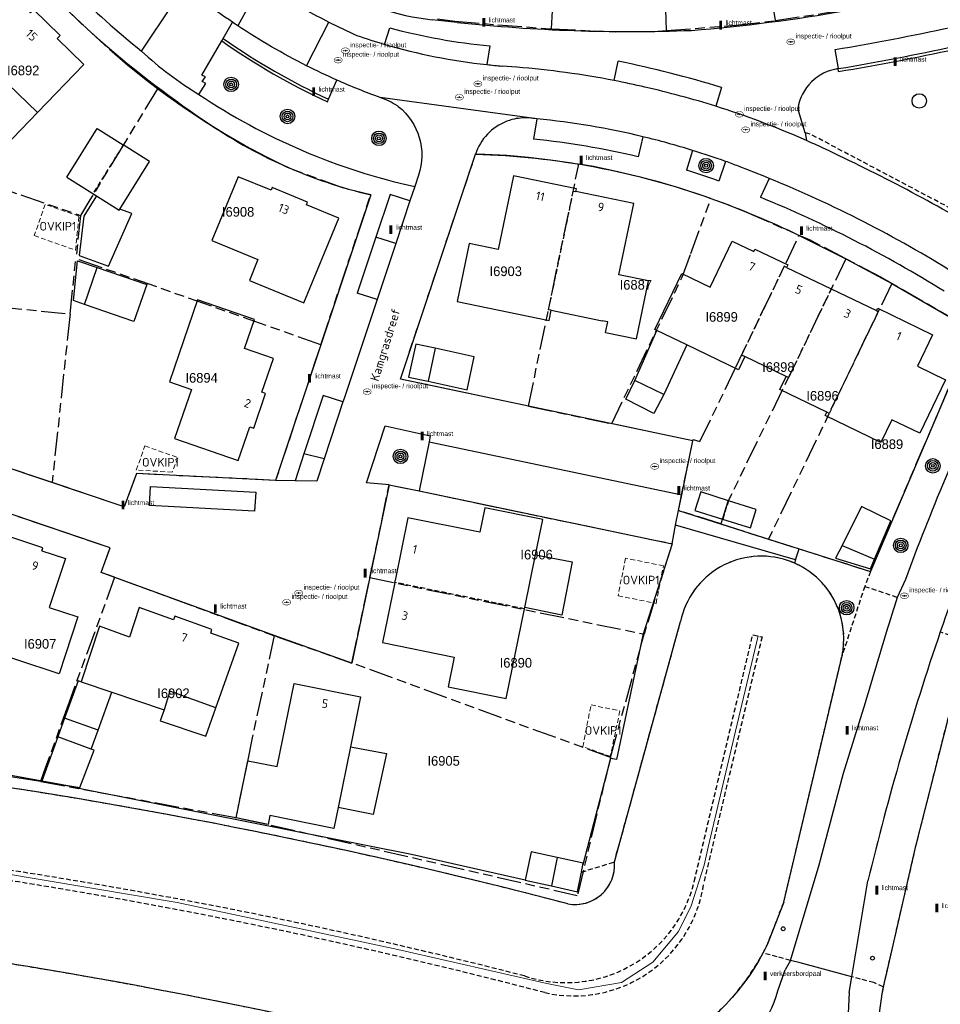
# Model space of a CAD drawing. Extents: x 168491 to 169507, y 481494 to 482503.
# Tile 6 of 108: x 168669 to 168765, y 481658 to 481760. Entities that reach past the tile are written whole.
import ezdxf
from ezdxf.enums import TextEntityAlignment as Align

# ---------------------------------------------------------------- set-up
doc = ezdxf.new("R2010")
doc.units = 0
doc.header["$LTSCALE"] = 0.5
doc.linetypes.add('KAD', pattern=[12, 5, -1, 2, -1, 2, -1])
doc.linetypes.add('STIPPELFIJN', pattern=[1.5, 1, -0.5])
doc.layers.get('0').update_dxf_attribs({"linetype": 'CONTINUOUS'})
for name, color, linetype in [('G01', 3, 'KAD'), ('G_BTD', 3, 'CONTINUOUS'), ('G_GBIP1', 7, 'CONTINUOUS'), ('G_PNDMV', 1, 'CONTINUOUS'), ('G_WGD', 2, 'CONTINUOUS'), ('L_TALUD', 7, 'CONTINUOUS'), ('LSHD', 7, 'CONTINUOUS'), ('NAR', 7, 'CONTINUOUS'), ('ORL', 7, 'CONTINUOUS'), ('OVKIP1', 7, 'CONTINUOUS'), ('PBRD', 7, 'CONTINUOUS'), ('PPAL', 7, 'CONTINUOUS'), ('PPUT', 7, 'CONTINUOUS'), ('PSTM', 170, 'CONTINUOUS'), ('PVGO', 7, 'CONTINUOUS'), ('Z01', 2, 'CONTINUOUS')]:
    doc.layers.add(name, color=color, linetype=linetype)
doc.layers.add('OBWVM', color=7, linetype='CONTINUOUS', lineweight=70)
doc.styles.add('ISO', font='isocpeur.ttf', dxfattribs={"height": 1})

# ---------------------------------------------------------------- blocks, each defined once
blk = doc.blocks.new('PAAL')
at = {"linetype": 'ByBlock', "lineweight": -2}
h = blk.add_hatch(color=0, dxfattribs=at)
h.dxf.hatch_style = 1
h.paths.add_polyline_path([(0.15, 0.8), (-0.15, 0.8), (-0.15, -0.1), (0, -0.1, -0.414214), (-0.1, 0, -1), (0.1, 0, -0.414214), (0, -0.1), (0.15, -0.1)])
at = {"linetype": 'ByBlock', "lineweight": -2, "true_color": 0x681648}
h = blk.add_hatch(color=219, dxfattribs=at)
h.dxf.hatch_style = 1
h.paths.add_polyline_path([(-0.1, 0, 1), (0.1, 0, 1)])
at = {"color": 0, "linetype": 'ByBlock', "lineweight": -2}
blk.add_attdef('PAAL', (0.5, 0.35), '', height=0.5, dxfattribs=at)
blk = doc.blocks.new('put')
at = {"linetype": 'ByBlock', "lineweight": -2}
h = blk.add_hatch(color=0, dxfattribs=at)
h.dxf.hatch_style = 1
edge = h.paths.add_edge_path()
edge.add_spline(control_points=[(0.44, 0), (0.44, 0.04), (0.43, 0.09), (0.36, 0.2), (0.28, 0.26), (0.09, 0.32), (-0.02, 0.33), (-0.22, 0.29), (-0.31, 0.24), (-0.42, 0.12), (-0.44, 0.06), (-0.44, -0.06), (-0.42, -0.12), (-0.33, -0.22), (-0.28, -0.26), (-0.1, -0.33), (0.04, -0.33), (0.27, -0.27), (0.37, -0.2), (0.43, -0.08), (0.44, -0.04), (0.44, 0)], knot_values=[0, 0, 0, 0, 0.380029, 0.380029, 1.118666, 1.118666, 1.857303, 1.857303, 2.59594, 2.59594, 3.13294, 3.13294, 3.66994, 3.66994, 4.20694, 4.20694, 5.079565, 5.079565, 5.952189, 5.952189, 6.283185, 6.283185, 6.283185, 6.283185], degree=3, periodic=0)
edge = h.paths.add_edge_path(flags=16)
edge.add_ellipse((0, 0), major_axis=(0.392, 0), ratio=0.689655, start_angle=0, end_angle=360)
h = blk.add_hatch(color=0, dxfattribs=at)
h.dxf.hatch_style = 1
h.paths.add_polyline_path([(-0.1, 0, -0.096396), (-0.09, 0.04), (-0.25, 0.04, 1), (-0.25, -0.04), (-0.09, -0.04, -0.096396)])
at = {"linetype": 'ByBlock', "lineweight": -2, "true_color": 0x681648}
h = blk.add_hatch(color=219, dxfattribs=at)
h.dxf.hatch_style = 1
h.paths.add_polyline_path([(0.1, 0, 1), (-0.1, 0, 1)])
at = {"linetype": 'ByBlock', "lineweight": -2}
h = blk.add_hatch(color=0, dxfattribs=at)
h.dxf.hatch_style = 1
h.paths.add_polyline_path([(0.25, 0.04), (0.09, 0.04, -0.096396), (0.1, 0, -0.096396), (0.09, -0.04), (0.25, -0.04, 1)])
at = {"color": 0, "linetype": 'ByBlock', "lineweight": -2}
blk.add_attdef('PUT', (0.5, 0.35), '', height=0.5, dxfattribs=at)
blk = doc.blocks.new('BOOM')
at = {"color": 0}
for radius in [0.75, 0.55, 0.35, 0.15]:
    blk.add_circle((0, 0), radius, dxfattribs=at)
blk = doc.blocks.new('SPEELOBJ')
at = {"color": 0, "linetype": 'Continuous'}
blk.add_circle((0, 0), 0.75, dxfattribs=at)
at = {"color": 0, "flags": 2}
blk.add_attdef('SPEELOBJECT', (1.45, 0), '', height=1, dxfattribs=at)
blk = doc.blocks.new('PLAATSNBRD')
at = {"color": 0, "linetype": 'Continuous'}
blk.add_circle((0, 0), 0.2, dxfattribs=at)
at = {"color": 0, "flags": 2}
blk.add_attdef('PLAATSNAAMBORD', (0.089832, 0.258791), '', height=1, dxfattribs=at)

msp = doc.modelspace()

# ---------------------------------------------------------------- linework, layer by layer
at = {"layer": 'G01'}
for p, q in [((168735.489, 481784.769), (168736.286, 481758.551)), ((168722.024, 481719.677), (168727.23, 481744.729)), ((168674.593, 481729.193), (168675.208, 481734.946)), ((168700.544, 481726.034), (168675.208, 481734.946)), ((168647.744, 481732.064), (168674.593, 481729.193)), ((168759.619, 481732.373), (168746.857, 481705.906)), ((168722.024, 481719.677), (168730.635, 481717.858)), ((168739.024, 481716.086), (168730.635, 481717.858)), ((168741.925, 481707.474), (168746.857, 481705.906)), ((168679.207, 481701.959), (168695.711, 481695.916)), ((168703.752, 481693.077), (168705.608, 481701.916)), ((168705.608, 481701.916), (168733.994, 481696.067)), ((168730.497, 481683.291), (168733.994, 481696.067)), ((168730.497, 481683.291), (168703.752, 481693.077)), ((168691.743, 481677.039), (168671.538, 481680.798))]:
    msp.add_line(p, q, dxfattribs=at)
for points in [[(168724.397, 481758.73), (168724.978, 481768.254), (168725.04, 481768.716), (168726.123, 481786.61)], [(168744.471, 481784.179), (168744.472, 481784.142), (168744.813, 481774.905), (168744.892, 481772.546), (168745.476, 481772.682), (168747.318, 481761.065), (168747.561, 481759.589)], [(168683.639, 481752.534), (168682.476, 481753.411), (168680.56, 481754.952), (168678.167, 481757.062), (168675.824, 481759.229), (168673.534, 481761.451), (168671.297, 481763.726), (168669.114, 481766.054), (168666.988, 481768.433), (168649.459, 481748.355), (168649.453, 481748.302)], [(168747.561, 481759.589), (168752.749, 481760.378), (168758.333, 481761.377)], [(168712.604, 481759.774), (168714.418, 481759.528), (168718.846, 481759.148), (168724.397, 481758.73)], [(168736.286, 481758.551), (168743.486, 481759.098), (168747.561, 481759.589)], [(168724.397, 481758.73), (168731.002, 481758.419), (168734.978, 481758.452), (168736.286, 481758.551)], [(168683.639, 481752.534), (168680.042, 481746.609), (168676.948, 481741.512), (168676.653, 481741.04), (168675.696, 481739.42)], [(168700.544, 481726.034), (168705.705, 481741.545), (168702.878, 481742.225), (168697.084, 481744.368), (168694.883, 481745.464), (168692.717, 481746.628), (168690.587, 481747.857), (168688.496, 481749.152), (168686.446, 481750.51), (168684.439, 481751.93), (168683.639, 481752.534)], [(168649.453, 481748.302), (168659.752, 481744.824), (168663.845, 481743.475), (168675.696, 481739.42)], [(168722.024, 481719.677), (168708.773, 481722.477), (168716.548, 481745.744), (168717.519, 481745.771), (168719.778, 481745.639), (168722.032, 481745.442), (168724.279, 481745.181), (168726.518, 481744.854), (168727.23, 481744.729)], [(168740.893, 481741.17), (168740.09, 481741.458), (168737.802, 481742.204), (168735.493, 481742.882), (168733.165, 481743.491), (168730.963, 481744.009), (168728.746, 481744.464), (168727.23, 481744.729)], [(168730.635, 481717.858), (168737.926, 481733.035), (168738.823, 481735.49), (168740.893, 481741.17)], [(168740.893, 481741.17), (168742.355, 481740.645), (168744.594, 481739.764), (168750.036, 481737.353)], [(168675.696, 481739.42), (168675.684, 481739.399), (168675.208, 481734.946)], [(168739.024, 481716.086), (168739.054, 481716.233), (168739.765, 481715.998), (168743.482, 481723.702), (168750.036, 481737.353)], [(168754.866, 481734.923), (168751.264, 481736.809), (168750.036, 481737.353)], [(168754.866, 481734.923), (168748.321, 481721.387), (168742.659, 481709.815), (168741.925, 481707.474)], [(168759.619, 481732.373), (168758.464, 481733.04), (168754.866, 481734.923)], [(168672.743, 481711.765), (168655.344, 481717.632), (168646.508, 481720.556), (168646.954, 481724.501), (168647.744, 481732.064)], [(168746.857, 481705.906), (168757.422, 481702.549), (168768.033, 481727.51), (168759.619, 481732.373)], [(168674.593, 481729.193), (168674.566, 481728.943), (168672.743, 481711.765)], [(168700.544, 481726.034), (168699.938, 481724.214), (168695.867, 481711.988), (168681.477, 481712.688), (168680.187, 481709.255), (168672.743, 481711.765)], [(168741.925, 481707.474), (168737.544, 481708.866), (168739.024, 481716.086)], [(168705.608, 481701.916), (168707.628, 481711.539), (168708.604, 481711.331), (168710.538, 481710.928), (168719.071, 481709.142), (168736.884, 481705.434), (168736.88, 481705.41), (168734.056, 481696.293), (168733.994, 481696.067)], [(168679.207, 481701.959), (168677.834, 481702.462), (168678.744, 481705.004), (168669.123, 481708.27)], [(168679.207, 481701.959), (168674.505, 481689.036), (168672.067, 481682.283), (168671.538, 481680.798)], [(168695.711, 481695.916), (168693.448, 481685.325), (168692.944, 481682.89), (168691.743, 481677.039)], [(168695.711, 481695.916), (168696.336, 481695.687), (168703.752, 481693.077)], [(168730.497, 481683.291), (168727.074, 481668.98), (168694.807, 481676.408), (168691.743, 481677.039)], [(168671.538, 481680.798), (168670.458, 481681), (168660.462, 481682.48)]]:
    msp.add_lwpolyline(points, dxfattribs=at)
at = {"layer": 'G_BTD', "linetype": 'STIPPELFIJN', "lineweight": -3, "transparency": 33554687}
for points in [[(168786.659, 481762.926), (168787.975, 481762.653), (168789.643, 481762.653), (168790.624, 481762.138), (168790.403, 481760.86), (168784.272, 481750.746), (168780.789, 481744.983), (168776.865, 481738.39), (168775.614, 481737.314), (168774.51, 481737.022), (168772.303, 481736.798), (168771.714, 481736.955), (168751.185, 481747.831), (168750.646, 481747.966)], [(168749.664, 481703.763), (168749.555, 481703.418)], [(168757.422, 481702.549), (168756.815, 481701.018)], [(168756.815, 481701.018), (168754.465, 481693.825)], [(168756.815, 481701.018), (168760.204, 481699.89)], [(168730.914, 481672.483), (168737.753, 481697.376)], [(168768.439, 481694.838), (168764.631, 481696.3)], [(168739.176, 481670.477), (168745.221, 481696.014)], [(168746.194, 481695.783), (168740.167, 481670.341)], [(168745.221, 481696.014), (168746.194, 481695.783)], [(168748.429, 481668.335), (168754.465, 481693.825)], [(168765.465, 481687.544), (168762.047, 481673.996)], [(168762.047, 481673.996), (168758.946, 481660.55)], [(168727.501, 481671.434), (168730.914, 481672.483)], [(168748.429, 481668.335), (168746.72, 481663.92)], [(168749.122, 481662.295), (168747.746, 481662.662), (168746.282, 481663.055)], [(168756.36, 481660.364), (168755.472, 481660.601)], [(168757.749, 481659.993), (168756.36, 481660.364)], [(168758.734, 481659.56), (168757.749, 481659.993)]]:
    msp.add_lwpolyline(points, dxfattribs=at)
at = {"layer": 'G_BTD', "linetype": 'Continuous', "lineweight": 25, "transparency": 33554687}
for points in [[(168768.033, 481727.51), (168757.422, 481702.549)], [(168707.628, 481711.539), (168710.721, 481710.891)], [(168736.88, 481705.41), (168733.863, 481695.967), (168731.147, 481683.076), (168730.518, 481683.209), (168727.653, 481672.188)], [(168750.016, 481704.883), (168757.422, 481702.549)], [(168721.692, 481670.593), (168709.927, 481673.241), (168676.007, 481680.002), (168673.767, 481680.457), (168667.129, 481681.678), (168653.163, 481683.485)]]:
    msp.add_lwpolyline(points, dxfattribs=at)
at = {"layer": 'G_BTD', "linetype": 'STIPPELFIJN', "lineweight": -3, "transparency": 33554687}
for points in [[(168748.837, 481703.696, 0.4486137), (168737.753, 481697.376)], [(168749.555, 481703.418, 0.02283491), (168748.837, 481703.696)], [(168751.347, 481702.349, 0.06188894), (168749.555, 481703.418)], [(168754.353, 481697.839, 0.16304801), (168751.347, 481702.349)], [(168754.465, 481693.825, 0.11908781), (168754.353, 481697.839)], [(168726.107, 481668.15, 0.03238596), (168652.028, 481682.489)], [(168651.029, 481674.048, -0.03232641), (168721.621, 481660.682)], [(168723.718, 481658.955, 0.03234465), (168650.903, 481673.056)], [(168726.107, 481668.15, 0.4941807), (168730.914, 481672.483)], [(168721.621, 481660.682, 0.43992848), (168739.176, 481670.477)], [(168740.167, 481670.341, -0.43986003), (168723.718, 481658.955)], [(168721.551, 481650.736, 0.03232096), (168649.904, 481664.614)], [(168746.72, 481663.92, -0.00969079), (168746.282, 481663.055)], [(168746.282, 481663.055, -0.32037356), (168721.551, 481650.736)], [(168758.734, 481659.56, 0.09088034), (168758.563, 481647.643)], [(168758.946, 481660.55, 0.00814014), (168758.734, 481659.56)]]:
    msp.add_lwpolyline(points, format="xyb", dxfattribs=at)
at = {"layer": 'G_GBIP1', "linetype": 'Continuous', "lineweight": 25, "transparency": 33554687}
for points in [[(168671.218, 481750.072), (168666.922, 481745.623), (168662.836, 481749.569), (168665.554, 481752.383)], [(168677.34, 481741.438), (168676.021, 481739.337), (168675.531, 481735.265), (168678.584, 481734.165), (168681.004, 481739.609), (168679.733, 481740.063)], [(168677.411, 481734.027), (168682.557, 481732.275), (168681.18, 481728.451)], [(168681.18, 481728.451), (168676.109, 481730.203)], [(168733.023, 481722.334), (168735.288, 481727.516)], [(168738.401, 481726.018), (168736.019, 481720.893)], [(168711.641, 481722.242), (168715.68, 481721.367), (168716.421, 481724.788), (168712.381, 481725.663)], [(168757.82, 481703.833), (168759.51, 481707.813), (168756.494, 481709.277), (168754.476, 481705.253)], [(168722.754, 481704.293), (168726.541, 481703.561), (168725.475, 481698.046), (168721.64, 481698.828)], [(168675.746, 481691.126), (168675.44, 481691.23), (168674.035, 481687.375)], [(168677.504, 481686.111), (168678.935, 481690.051)], [(168684.319, 481688.236), (168683.936, 481687.1), (168688.629, 481685.518), (168689.683, 481688.457)], [(168673.327, 481685.433), (168671.662, 481680.864), (168675.601, 481680.2), (168677.1, 481684.054), (168676.798, 481684.167)], [(168703.606, 481684.413), (168707.324, 481683.708), (168705.968, 481677.395), (168702.327, 481678.138)], [(168725, 481672.938), (168722.314, 481673.528), (168721.692, 481670.593)], [(168721.692, 481670.593), (168724.406, 481669.997)]]:
    msp.add_lwpolyline(points, dxfattribs=at)
at = {"layer": 'G_PNDMV', "linetype": 'Continuous', "lineweight": 25, "transparency": 33554687}
for points in [[(168671.218, 481750.072), (168676.03, 481755.055), (168673.257, 481757.733), (168673.566, 481758.053), (168670.806, 481760.718), (168670.496, 481760.398), (168667.854, 481762.95), (168661.464, 481756.332), (168665.554, 481752.383)], [(168667.132, 481754.017), (168671.218, 481750.072)], [(168674.261, 481743.371), (168677.419, 481748.399), (168680.11, 481746.709)], [(168679.733, 481740.063), (168682.833, 481744.999), (168680.11, 481746.709)], [(168674.261, 481743.371), (168676.968, 481741.672)], [(168695.395, 481742.019), (168692.002, 481743.418), (168689.279, 481736.81), (168694.037, 481734.849), (168693.147, 481732.689), (168698.784, 481730.365), (168702.398, 481739.133), (168699.058, 481740.51), (168699.169, 481740.78), (168695.506, 481742.289), (168695.395, 481742.019)], [(168726.941, 481741.879), (168727.001, 481742.168), (168720.479, 481743.527), (168718.885, 481735.873), (168715.889, 481736.497), (168714.641, 481730.506), (168724.16, 481728.524)], [(168676.968, 481741.672), (168677.34, 481741.438)], [(168677.34, 481741.438), (168679.675, 481739.971)], [(168729.995, 481727.309), (168733.191, 481726.643), (168734.438, 481732.634), (168731.389, 481733.269), (168732.923, 481740.633), (168726.941, 481741.879)], [(168679.675, 481739.971), (168679.733, 481740.063)], [(168735.288, 481727.516), (168735.114, 481727.599), (168737.901, 481733.393), (168740.822, 481731.988), (168743.108, 481736.739), (168745.332, 481735.669), (168745.451, 481735.917), (168748.842, 481734.286), (168748.723, 481734.038)], [(168676.109, 481730.203), (168674.954, 481730.602), (168675.37, 481734.722), (168677.411, 481734.027)], [(168676.109, 481730.203), (168677.411, 481734.027)], [(168748.723, 481734.038), (168753.35, 481731.812)], [(168753.35, 481731.812), (168758.036, 481729.558)], [(168693.203, 481717.529), (168693.597, 481717.395), (168694.816, 481720.987), (168694.439, 481721.115), (168695.644, 481724.613), (168692.648, 481725.646), (168693.681, 481728.643), (168687.8, 481730.67), (168684.879, 481722.195), (168687.158, 481721.41), (168685.398, 481716.305), (168691.997, 481714.03), (168693.203, 481717.529)], [(168724.16, 481728.524), (168724.383, 481729.596)], [(168724.383, 481729.596), (168729.65, 481728.499)], [(168758.036, 481729.558), (168758.155, 481729.806), (168763.839, 481727.071), (168762.27, 481723.811), (168765.182, 481722.411), (168762.516, 481716.869), (168759.601, 481718.271), (168758.469, 481715.918)], [(168729.995, 481727.309), (168730.225, 481728.415), (168729.65, 481728.499)], [(168738.401, 481726.018), (168735.288, 481727.516)], [(168710.361, 481726.1), (168709.621, 481722.679), (168711.641, 481722.242)], [(168712.381, 481725.663), (168710.361, 481726.1)], [(168744.425, 481724.797), (168743.77, 481723.435), (168738.401, 481726.018)], [(168712.381, 481725.663), (168711.641, 481722.242)], [(168748.69, 481722.746), (168744.425, 481724.797)], [(168736.019, 481720.893), (168735.003, 481718.897), (168732.084, 481720.383), (168733.023, 481722.334)], [(168736.019, 481720.893), (168733.023, 481722.334)], [(168752.882, 481719.051), (168748.035, 481721.383), (168748.69, 481722.746)], [(168758.469, 481715.918), (168752.708, 481718.689), (168752.882, 481719.051)], [(168742.722, 481709.88), (168739.858, 481710.79), (168739.252, 481708.881)], [(168745.585, 481708.971), (168742.722, 481709.88)], [(168722.754, 481704.293), (168723.495, 481707.924), (168717.499, 481709.147), (168716.982, 481706.61), (168709.556, 481708.125), (168708.227, 481701.608)], [(168739.252, 481708.881), (168742.115, 481707.971)], [(168744.979, 481707.062), (168745.585, 481708.971)], [(168742.115, 481707.971), (168744.979, 481707.062)], [(168671.681, 481704.701), (168671.782, 481705.007), (168668.177, 481706.196)], [(168671.681, 481704.701), (168674.121, 481703.896), (168672.448, 481698.825), (168675.401, 481697.851), (168673.456, 481691.954)], [(168754.476, 481705.253), (168753.806, 481703.917)], [(168754.476, 481705.253), (168757.82, 481703.833)], [(168721.64, 481698.828), (168722.754, 481704.293)], [(168753.806, 481703.917), (168757.396, 481702.834), (168757.82, 481703.833)], [(168708.19, 481701.424), (168706.922, 481695.204)], [(168708.19, 481701.424), (168708.227, 481701.608)], [(168692.072, 481695.118), (168689.147, 481696.167), (168689.269, 481696.538), (168685.423, 481697.918), (168685.301, 481697.547), (168681.754, 481698.82), (168680.747, 481695.765), (168677.644, 481696.878), (168675.746, 481691.126)], [(168714.346, 481693.691), (168713.721, 481690.625), (168719.717, 481689.402), (168721.611, 481698.687)], [(168721.611, 481698.687), (168721.64, 481698.828)], [(168673.456, 481691.954), (168664.676, 481694.851)], [(168689.683, 481688.457), (168692.072, 481695.118)], [(168706.922, 481695.204), (168714.346, 481693.691)], [(168675.746, 481691.126), (168678.935, 481690.051)], [(168689.683, 481688.457), (168684.908, 481690.169), (168684.319, 481688.236)], [(168696.012, 481682.351), (168697.77, 481690.974), (168704.658, 481689.569), (168703.606, 481684.413)], [(168678.935, 481690.051), (168684.319, 481688.236)], [(168674.035, 481687.375), (168673.327, 481685.433)], [(168677.504, 481686.111), (168674.035, 481687.375)], [(168676.798, 481684.167), (168677.504, 481686.111)], [(168676.798, 481684.167), (168673.327, 481685.433)], [(168703.606, 481684.413), (168702.327, 481678.138)], [(168702.327, 481678.138), (168701.877, 481675.932), (168695.274, 481677.279), (168695.089, 481676.372), (168691.787, 481677.045), (168692.995, 481682.966), (168696.012, 481682.351)], [(168725, 481672.938), (168724.406, 481669.997)], [(168727.653, 481672.188), (168727.685, 481672.349), (168725, 481672.938)], [(168727.501, 481671.434), (168727.653, 481672.188)], [(168727.092, 481669.408), (168727.501, 481671.434)], [(168724.406, 481669.997), (168727.092, 481669.408)]]:
    msp.add_lwpolyline(points, dxfattribs=at)
at = {"layer": 'G_PNDMV', "linetype": 'STIPPELFIJN', "lineweight": -3, "transparency": 33554687}
for points in [[(168680.11, 481746.709), (168676.968, 481741.672)], [(168724.383, 481729.596), (168724.113, 481729.652), (168726.671, 481741.935), (168726.941, 481741.879)], [(168748.723, 481734.038), (168748.483, 481734.153), (168744.07, 481724.968), (168744.425, 481724.797)], [(168753.35, 481731.812), (168748.936, 481722.627), (168748.69, 481722.746)], [(168758.036, 481729.558), (168758.216, 481729.471), (168753.148, 481718.924), (168752.882, 481719.051)], [(168742.722, 481709.88), (168742.115, 481707.971)], [(168721.611, 481698.687), (168708.19, 481701.424)]]:
    msp.add_lwpolyline(points, dxfattribs=at)
at = {"layer": 'G_WGD', "linetype": 'Continuous', "lineweight": 25, "transparency": 33554687}
for points in [[(168668.31, 481770.103, 0.0541113), (168682.006, 481756.411)], [(168666.988, 481768.433, 0.06848236), (168688.504, 481749.224)], [(168701.661, 481763.23, 0.11220511), (168712.051, 481759.678)], [(168738.894, 481758.572, 0.02405572), (168754.855, 481760.624)], [(168714.657, 481759.401, 0.03585607), (168738.894, 481758.572)], [(168690.285, 481757.475, 0.04288491), (168701.226, 481751.164)], [(168754.113, 481754.314, 0.01346277), (168766.144, 481756.628)], [(168754.07, 481754.609, 0.3310067), (168749.896, 481750.475)], [(168706.678, 481751.613, -0.01702965), (168702.211, 481753.423)], [(168687.933, 481751.95, 0.09368953), (168710.257, 481742.396)], [(168708.46, 481750.762, 0.06612062), (168706.678, 481751.613)], [(168708.56, 481750.696, 0.00919655), (168708.46, 481750.762)], [(168708.56, 481750.696, -0.31458622), (168710.652, 481743.582)], [(168688.504, 481749.224, 0.09436468), (168705.705, 481741.545)], [(168752.522, 481746.376, 0.00584476), (168750.783, 481747.17)], [(168769.575, 481737.395, 0.02304642), (168752.522, 481746.376)], [(168716.548, 481745.744, -0.08018262), (168740.893, 481741.17)], [(168742.403, 481745.008, 0.01122218), (168739.01, 481746.146)], [(168741.73, 481742.975, 0.01111344), (168738.385, 481744.098)], [(168740.893, 481741.17, -0.02701065), (168750.036, 481737.353)], [(168761.053, 481701.751, -0.02247218), (168769.741, 481722.413)], [(168759.101, 481696.374, -0.00197498), (168760.204, 481699.89)], [(168765.927, 481700.006, 0.00322148), (168764.631, 481696.3)], [(168756.903, 481689.002, -0.00466694), (168759.101, 481696.374)], [(168764.631, 481696.3, 0.02341058), (168757.142, 481670.534)], [(168749.122, 481662.295, -0.00719817), (168748.569, 481661.321)], [(168742.368, 481650.959, 0.14905421), (168747.839, 481659.153)]]:
    msp.add_lwpolyline(points, format="xyb", dxfattribs=at)
at = {"layer": 'G_WGD', "lineweight": -3, "transparency": 33554687}
for points in [[(168694.455, 481763.582), (168691.95, 481759.048)], [(168690.435, 481757.736), (168691.402, 481759.414)], [(168699.065, 481754.917), (168701.37, 481759.429)], [(168707.146, 481757.127), (168707.673, 481758.829)], [(168690.285, 481757.475), (168690.435, 481757.736)], [(168718.019, 481756.957), (168717.711, 481755.031)], [(168754.113, 481754.616), (168753.768, 481756.59)], [(168730.882, 481753.377), (168731.312, 481755.381)], [(168720.812, 481754.759), (168719.306, 481754.88)], [(168741.979, 481752.667), (168741.423, 481750.712)], [(168722.893, 481749.423), (168706.678, 481751.613)], [(168722.893, 481749.423), (168722.549, 481747.305)], [(168733.856, 481747.566), (168733.364, 481745.482)], [(168746.937, 481743.253), (168746.015, 481741.296)], [(168710.257, 481742.396), (168709.762, 481740.912)], [(168706.239, 481737.168), (168704.308, 481731.375)], [(168708.296, 481736.514), (168706.365, 481730.721)], [(168706.365, 481730.721), (168704.308, 481731.375)], [(168706.365, 481730.721), (168706.195, 481730.211), (168702.949, 481720.448), (168702.835, 481720.103)], [(168700.778, 481720.757), (168698.793, 481714.734)], [(168702.835, 481720.103), (168700.778, 481720.757)], [(168702.835, 481720.103), (168700.894, 481714.213)], [(168711.738, 481715.961), (168737.876, 481710.485)], [(168697.875, 481711.947), (168695.867, 481711.988)], [(168693.694, 481708.798), (168682.813, 481709.383), (168682.915, 481711.337), (168693.814, 481710.766), (168693.694, 481708.798)], [(168737.251, 481707.34), (168737.544, 481708.866)], [(168750.128, 481662.027), (168749.122, 481662.295)], [(168754.965, 481660.736), (168750.128, 481662.027)], [(168755.472, 481660.601), (168754.965, 481660.736)]]:
    msp.add_lwpolyline(points, dxfattribs=at)
for points in [[(168691.402, 481759.414, -0.01372456), (168688.307, 481761.624)], [(168698.86, 481760.788, 0.01221974), (168701.37, 481759.429)], [(168691.95, 481759.048, -0.00252384), (168691.402, 481759.414)], [(168699.065, 481754.917, -0.02935343), (168691.95, 481759.048)], [(168701.37, 481759.429, 0.01366277), (168704.264, 481758.048)], [(168707.673, 481758.829, 0.04003394), (168718.019, 481756.957)], [(168753.768, 481756.59, 0.01071796), (168765.702, 481758.874)], [(168690.435, 481757.736, 0.04299719), (168701.346, 481751.439)], [(168704.264, 481758.048, 0.01222635), (168707.146, 481757.127)], [(168682.006, 481756.411, 0.05313956), (168687.933, 481751.95)], [(168707.146, 481757.127, 0.04448211), (168717.711, 481755.031)], [(168754.113, 481754.616, 0.01010245), (168766.086, 481756.915)], [(168741.979, 481752.667, 0.02249788), (168731.312, 481755.381)], [(168702.211, 481753.423, -0.01259193), (168699.065, 481754.917)], [(168717.711, 481755.031, 0.00689412), (168719.306, 481754.88)], [(168730.882, 481753.377, 0.02779965), (168720.812, 481754.759)], [(168754.07, 481754.609, -0.02635299), (168754.113, 481754.616)], [(168734.077, 481752.696, 0.00912893), (168730.882, 481753.377)], [(168741.423, 481750.712, 0.01964049), (168734.077, 481752.696)], [(168750.482, 481747.303, 0.02688079), (168741.423, 481750.712)], [(168720.344, 481749.341, 0.02620692), (168719.78, 481749.162)], [(168722.055, 481749.502, 0.08007606), (168720.344, 481749.341)], [(168722.893, 481749.423, 0.00354842), (168722.055, 481749.502)], [(168733.856, 481747.566, 0.0340208), (168722.893, 481749.423)], [(168719.78, 481749.162, 0.22886979), (168716.548, 481745.744)], [(168733.364, 481745.482, 0.03467087), (168722.549, 481747.305)], [(168739.01, 481746.146, 0.01634059), (168733.856, 481747.566)], [(168750.783, 481747.17, 0.00400777), (168750.482, 481747.303)], [(168743.765, 481744.505, 0.00499987), (168742.403, 481745.008)], [(168746.937, 481743.253, 0.00631657), (168743.765, 481744.505)], [(168766.08, 481733.444, 0.04218795), (168746.937, 481743.253)], [(168765.022, 481731.558, 0.04261602), (168746.015, 481741.296)]]:
    msp.add_lwpolyline(points, format="xyb", dxfattribs=at)
at = {"layer": 'G_WGD', "linetype": 'Continuous', "lineweight": 25, "transparency": 33554687}
for points in [[(168682.006, 481756.411), (168685.25, 481761.316)], [(168714.657, 481759.401), (168712.051, 481759.678)], [(168687.933, 481751.95), (168688.651, 481753.071), (168688.275, 481753.267), (168688.616, 481753.756), (168688.245, 481753.934), (168690.285, 481757.475)], [(168754.113, 481754.314), (168754.07, 481754.609)], [(168701.346, 481751.439), (168702.211, 481753.423)], [(168701.226, 481751.164), (168701.346, 481751.439)], [(168750.646, 481747.966), (168749.896, 481750.475)], [(168750.646, 481747.966), (168750.783, 481747.17)], [(168737.876, 481710.485), (168739.024, 481716.086), (168708.773, 481722.477), (168716.548, 481745.744)], [(168739.01, 481746.146), (168738.385, 481744.098)], [(168742.403, 481745.008), (168741.73, 481742.975)], [(168710.652, 481743.582), (168710.257, 481742.396)], [(168705.705, 481741.545), (168700.544, 481726.034), (168695.867, 481711.988)], [(168707.705, 481741.566), (168706.239, 481737.168)], [(168709.762, 481740.912), (168707.705, 481741.566)], [(168709.762, 481740.912), (168708.296, 481736.514)], [(168708.296, 481736.514), (168706.239, 481737.168)], [(168750.036, 481737.353), (168754.866, 481734.923), (168759.619, 481732.373), (168768.033, 481727.51)], [(168695.867, 481711.988), (168681.477, 481712.688), (168680.187, 481709.255), (168646.508, 481720.556)], [(168705.271, 481711.725), (168707.192, 481717.646), (168711.869, 481716.614), (168711.738, 481715.961)], [(168707.628, 481711.539), (168703.752, 481693.077), (168695.711, 481695.916), (168677.834, 481702.462), (168678.744, 481705.004), (168658.955, 481711.718), (168646.03, 481716.07)], [(168711.738, 481715.961), (168710.721, 481710.891)], [(168698.793, 481714.734), (168697.875, 481711.947)], [(168700.894, 481714.213), (168698.793, 481714.734)], [(168700.894, 481714.213), (168700.133, 481711.902), (168697.875, 481711.947)], [(168707.628, 481711.539), (168705.271, 481711.725)], [(168710.721, 481710.891), (168736.88, 481705.41)], [(168737.544, 481708.866), (168737.876, 481710.485)], [(168737.544, 481708.866), (168750.016, 481704.883)], [(168736.88, 481705.41), (168737.251, 481707.34)], [(168749.664, 481703.763), (168737.251, 481707.34)], [(168749.664, 481703.763), (168750.016, 481704.883)], [(168760.204, 481699.89), (168761.053, 481701.751)], [(168749.122, 481662.295), (168752.113, 481672.191), (168754.631, 481681.677), (168756.903, 481689.002)], [(168755.472, 481660.601), (168757.142, 481670.534)], [(168747.839, 481659.153), (168748.569, 481661.321)], [(168755.2, 481658.98), (168755.472, 481660.601)], [(168755.2, 481658.98), (168754.852, 481651.805)]]:
    msp.add_lwpolyline(points, dxfattribs=at)
at = {"layer": 'L_TALUD', "linetype": 'Continuous', "transparency": 33554687}
for points in [[(168748.837, 481703.696, 0.4486137), (168737.753, 481697.376)], [(168751.347, 481702.349, 0.08455271), (168748.837, 481703.696)], [(168754.465, 481693.825, 0.2876236), (168751.347, 481702.349)], [(168726.107, 481668.15, 0.03238596), (168652.028, 481682.489)], [(168726.107, 481668.15, 0.4941807), (168730.914, 481672.483)], [(168721.551, 481650.736, 0.03232096), (168649.904, 481664.614)], [(168746.72, 481663.92, -0.00969079), (168746.282, 481663.055)], [(168746.282, 481663.055, -0.32037356), (168721.551, 481650.736)], [(168758.734, 481659.56, 0.09088034), (168758.563, 481647.643)], [(168758.946, 481660.55, 0.00814014), (168758.734, 481659.56)]]:
    msp.add_lwpolyline(points, format="xyb", dxfattribs=at)
for points in [[(168730.914, 481672.483), (168737.753, 481697.376)], [(168748.429, 481668.335), (168754.465, 481693.825)], [(168765.465, 481687.544), (168762.047, 481673.996), (168758.946, 481660.55)], [(168748.429, 481668.335), (168746.72, 481663.92)]]:
    msp.add_lwpolyline(points, dxfattribs=at)
at = {"layer": 'LSHD', "linetype": 'Continuous', "lineweight": 13, "transparency": 33554687}
for points in [[(168745.796, 481695.878), (168743.459, 481686.035), (168740.615, 481674), (168740.208, 481672.169), (168738.863, 481667.935), (168737.548, 481665.302), (168734.888, 481662.098), (168731.648, 481660.01), (168727.215, 481659.235), (168723.934, 481659.91), (168708.526, 481663.427)], [(168708.526, 481663.427), (168685.687, 481668.295), (168667.412, 481671.374), (168648.919, 481673.997), (168634.403, 481675.666), (168631.751, 481675.845), (168621.329, 481676.445)]]:
    msp.add_lwpolyline(points, dxfattribs=at)
at = {"layer": 'OBWVM', "linetype": 'STIPPELFIJN', "lineweight": 13, "transparency": 33554687}
for points in [[(168675.517, 481739.329), (168672.035, 481740.558), (168670.893, 481737.324), (168675.168, 481735.814), (168675.517, 481739.329)], [(168685.173, 481712.838), (168681.451, 481713.054), (168682.345, 481715.556), (168685.757, 481714.337), (168685.173, 481712.838)], [(168735.99, 481703.147), (168732.062, 481703.923), (168731.293, 481700.034), (168735.222, 481699.258), (168735.99, 481703.147)], [(168731.484, 481688.119), (168730.488, 481683.423), (168727.651, 481684.404), (168728.494, 481688.75), (168731.484, 481688.119)]]:
    msp.add_lwpolyline(points, dxfattribs=at)

# ---------------------------------------------------------------- block references
at = {"layer": 'PBRD', "linetype": 'Continuous', "lineweight": 70, "transparency": 33554687}
for p in [(168748.374, 481665.57), (168757.613, 481662.525)]:
    msp.add_blockref('PLAATSNBRD', p, dxfattribs=at)
at = {"layer": 'PPAL', "linetype": 'Continuous', "lineweight": 13, "transparency": 33554687}
for p, values in [((168717.4, 481759.05), {'PAAL': 'lichtmast'}), ((168741.91, 481758.76), {'PAAL': 'lichtmast'}), ((168759.969, 481754.982), {'PAAL': 'lichtmast'}), ((168699.801, 481751.885), {'PAAL': 'lichtmast'}), ((168727.48, 481744.81), {'PAAL': 'lichtmast'}), ((168707.794, 481737.576), {'PAAL': 'lichtmast'}), ((168750.26, 481737.48), {'PAAL': 'lichtmast'}), ((168699.382, 481722.196), {'PAAL': 'lichtmast'}), ((168711.016, 481716.219), {'PAAL': 'lichtmast'}), ((168737.58, 481710.59), {'PAAL': 'lichtmast'}), ((168680.08, 481709.08), {'PAAL': 'lichtmast'}), ((168705.14, 481702.03), {'PAAL': 'lichtmast'}), ((168689.63, 481698.37), {'PAAL': 'lichtmast'}), ((168754.989, 481685.768), {'PAAL': 'lichtmast'}), ((168758.059, 481669.215), {'PAAL': 'lichtmast'}), ((168764.27, 481667.36), {'PAAL': 'lichtmast'}), ((168746.509, 481660.338), {'PAAL': 'verkeersbordpaal'})]:
    msp.add_blockref('PAAL', p, dxfattribs=at).add_auto_attribs(values)
at = {"layer": 'PPUT', "linetype": 'Continuous', "lineweight": 13, "transparency": 33554687}
for p in [(168749.163, 481757.386), (168703.086, 481756.469), (168702.336, 481755.493), (168716.788, 481753.039), (168714.872, 481751.649), (168743.836, 481749.886), (168744.5, 481748.288), (168705.336, 481721.172), (168735.086, 481713.429), (168698.254, 481700.332), (168760.917, 481700.038), (168697.009, 481699.371)]:
    msp.add_blockref('put', p, dxfattribs=at).add_auto_attribs({'PUT': 'inspectie- / rioolput'})
at = {"layer": 'PSTM', "linetype": 'Continuous', "lineweight": 0, "transparency": 33554687}
msp.add_blockref('SPEELOBJ', (168762.458, 481751.265), dxfattribs=at)
at = {"layer": 'PVGO', "linetype": 'Continuous', "lineweight": 0, "transparency": 33554687}
for p in [(168691.26, 481752.978), (168697.098, 481749.663), (168706.557, 481747.396), (168740.401, 481744.568), (168708.779, 481714.467), (168763.86, 481713.488), (168760.537, 481705.26), (168754.945, 481698.801)]:
    msp.add_blockref('BOOM', p, dxfattribs=at)

# ---------------------------------------------------------------- texts
at = {"layer": 'NAR', "linetype": 'Continuous', "lineweight": 25, "transparency": 33554687, "style": 'ISO'}
for s, rotation, p in [('15', 315.6, (168670.622, 481758.068)), ('11', 346.8, (168723.241, 481741.39)), ('13', 338, (168696.707, 481740.094)), ('9', 350, (168729.518, 481740.279)), ('7', 336.8, (168745.127, 481734.114)), ('5', 336.8, (168749.995, 481731.737)), ('3', 336.8, (168755.03, 481729.249)), ('1', 336.8, (168760.341, 481726.927)), ('2', 338.9, (168692.965, 481719.97)), ('1', 346.5, (168710.269, 481704.86)), ('9', 343.4, (168670.981, 481703.15)), ('3', 346.5, (168709.239, 481697.982)), ('7', 343.4, (168686.411, 481695.709)), ('5', 349.6, (168700.98, 481688.881))]:
    msp.add_text(s, height=0.9, rotation=rotation, dxfattribs=at).set_placement(p, align=Align.MIDDLE_CENTER)
at = {"layer": 'ORL', "linetype": 'Continuous', "lineweight": 25, "transparency": 33554687, "style": 'ISO'}
msp.add_text('Kamgrasdreef', height=0.9, rotation=72.9, dxfattribs=at).set_placement((168707.202, 481726.016), align=Align.MIDDLE_CENTER)
at = {"layer": 'OVKIP1', "linetype": 'Continuous', "lineweight": 70, "transparency": 33554687, "style": 'ISO'}
for p in [(168673.345, 481738.294), (168683.95, 481713.859), (168733.68, 481701.667), (168729.759, 481686.094)]:
    msp.add_text('OVKIP1', height=0.9, dxfattribs=at).set_placement(p, align=Align.MIDDLE_CENTER)
at = {"layer": 'Z01', "ltscale": 0.5}
for s, p in [('I6892', (168668.0791, 481753.9265)), ('I6908', (168690.3122, 481739.284)), ('I6903', (168718.0015, 481733.1349)), ('I6887', (168731.4585, 481731.7323)), ('I6899', (168740.3355, 481728.4103)), ('I6898', (168746.205, 481723.218)), ('I6894', (168686.537, 481722.1005)), ('I6896', (168750.772, 481720.2407)), ('I6889', (168757.445, 481715.2337)), ('I6906', (168721.1932, 481703.803)), ('I6907', (168669.8345, 481694.5604)), ('I6890', (168719.046, 481692.6035)), ('I6902', (168683.6245, 481689.4455)), ('I6905', (168711.5743, 481682.448))]:
    msp.add_text(s, height=1, dxfattribs=at).set_placement(p)

doc.saveas('drawing.dxf')
